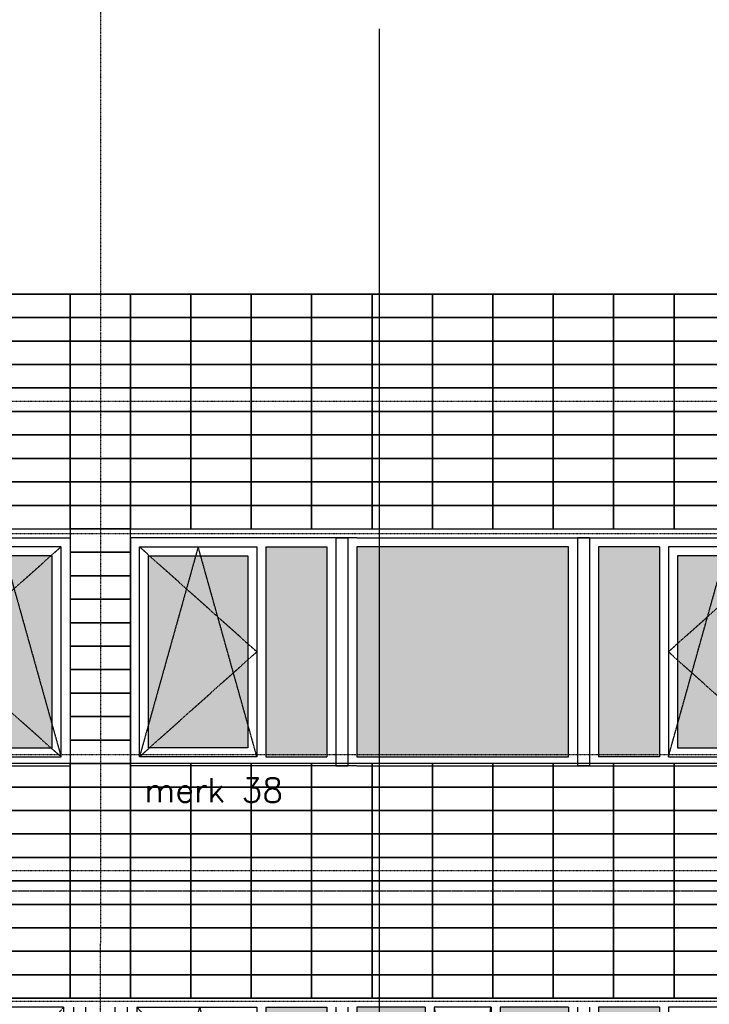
# Model space of a CAD drawing. Extents: x -541908 to 43837, y -41121 to 66863.
# Tile 7 of 41: x -501685 to -496547, y -26074 to -18733. Entities that reach past the tile are written whole.
import ezdxf

# ---------------------------------------------------------------- set-up
doc = ezdxf.new("R2010")
doc.units = 0
doc.header["$LTSCALE"] = 10
doc.header["$MEASUREMENT"] = 0
doc.header["$PDMODE"] = 3
doc.header["$PDSIZE"] = 0.1
for name, pattern in [('DASHDOT', [1, 0.5, -0.25, 0, -0.25]), ('DASHDOT2', [0.5, 0.25, -0.125, 0, -0.125]), ('HIDDEN', [0.375, 0.25, -0.125]), ('HIDDEN2', [0.1875, 0.125, -0.0625])]:
    doc.linetypes.add(name, pattern=pattern)
doc.layers.get('0').update_dxf_attribs({"linetype": 'CONTINUOUS'})
for name, color, linetype in [('A--01A1_ACEER', 1, 'CONTINUOUS'), ('A--DRSNLIJNEN', 5, 'CONTINUOUS'), ('A--L$7A-_STRAMIEN', 1, 'DASHDOT'), ('A--L$7AC3-_STRAMIEN', 3, 'DASHDOT'), ('A--L01G1_ACEER', 1, 'CONTINUOUS'), ('A--L01G8_RASTER-NR-2', 21, 'CONTINUOUS'), ('A--L07GC8_STRAMIEN', 8, 'DASHDOT2'), ('A--L21G3_BUITENWAND', 3, 'CONTINUOUS'), ('A--L31DC1_BUITENKOZIJN', 1, 'HIDDEN'), ('A--L31G1_BUITENKOZIJN', 1, 'CONTINUOUS'), ('A--L31G2_BUITENKOZIJN', 2, 'CONTINUOUS'), ('A--L31GC1_BUITENKOZIJN', 1, 'HIDDEN2'), ('A--T$7A8-_STRAMIEN', 8, 'DASHDOT'), ('TEKST_KOZIJNMERK', 2, 'CONTINUOUS'), ('X--LR---_CP', 7, 'CONTINUOUS')]:
    doc.layers.add(name, color=color, linetype=linetype)
doc.styles.add('HIEMSTRA', font='romans.shx')

# ---------------------------------------------------------------- blocks, each defined once
blk = doc.blocks.new('AANKOZ25A')
at = {"layer": 'A--L01G8_RASTER-NR-2'}
for points in [[(-2253.8, 1566), (-1800, 1566), (-1800, 0), (-2253.8, 0)], [(-1576, 1566), (-1576, 0), (0, 0), (0, 1566)], [(677.8, 1566), (224, 1566), (224, 0), (677.8, 0)], [(-2387.8, 1499), (-3129, 1499), (-3129, 67), (-2387.8, 67)], [(811.8, 67), (1553, 67), (1553, 1499), (811.8, 1499)]]:
    blk.add_hatch(color=256, dxfattribs=at).paths.add_polyline_path(points)
at = {"layer": 'A--L31G1_BUITENKOZIJN'}
for p, q in [((-1733, 1633), (-1733, -67)), ((-1733, 1633), (-1644.3, 1633)), ((-1643, 1633), (-1643, -67)), ((67, 1633), (67, -67)), ((157, 1633), (67, 1633)), ((157, 1633), (157, -67)), ((-2253.8, 1566), (-2253.8, 0)), ((-2253.8, 1566), (-1800, 1566)), ((-1800, 1566), (-1800, 0)), ((224, 1566), (224, 0)), ((677.8, 1566), (224, 1566)), ((677.8, 1566), (677.8, 0)), ((-2253.8, 0), (-1800, 0)), ((677.8, 0), (224, 0)), ((-1733, -67), (-1643, -67)), ((157, -67), (67, -67))]:
    blk.add_line(p, q, dxfattribs=at)
for points in [[(-2320.8, 0), (-3196, 0), (-3196, 1566), (-2320.8, 1566), (-2320.8, 0), (-3196, 0), (-3196, 1566)], [(-1576, 0), (0, 0), (0, 1566), (-1576, 1566), (-1576, 0), (0, 0), (0, 1566)], [(744.8, 0), (1620, 0), (1620, 1566), (744.8, 1566), (744.8, 0), (1620, 0), (1620, 1566)]]:
    blk.add_lwpolyline(points, dxfattribs=at)
for points in [[(-2387.8, 67), (-3129, 67), (-3129, 1499), (-2387.8, 1499)], [(811.8, 67), (1553, 67), (1553, 1499), (811.8, 1499)]]:
    blk.add_lwpolyline(points, close=True, dxfattribs=at)
blk.add_point((-1576, -67), dxfattribs=at)
at = {"layer": 'A--L31G2_BUITENKOZIJN'}
for p, q in [((-3263, 1633), (-3263, -67)), ((-1577.3, 1633), (-3263, 1633)), ((-1576, 1633), (0, 1633)), ((1.3, 1633), (1687, 1633)), ((1687, 1633), (1687, -67)), ((-1578.7, -67), (-3263, -67)), ((-1576, -67), (0, -67)), ((2.7, -67), (1687, -67))]:
    blk.add_line(p, q, dxfattribs=at)
at = {"layer": 'A--L31GC1_BUITENKOZIJN'}
for p, q in [((-3196, 1566), (-2320.8, 783)), ((-2758.4, 1566), (-3196, 0)), ((-2320.8, 0), (-2758.4, 1566)), ((1620, 1566), (744.8, 783)), ((744.8, 0), (1182.4, 1566)), ((1182.4, 1566), (1620, 0)), ((-2320.8, 783), (-3196, 0)), ((744.8, 783), (1620, 0))]:
    blk.add_line(p, q, dxfattribs=at)
blk = doc.blocks.new('AANKOZ24A')
at = {"layer": 'A--L01G8_RASTER-NR-2'}
h = blk.add_hatch(color=256, dxfattribs=at)
h.paths.add_polyline_path([(-3712.5, 5983.2), (-4166.3, 5983.2), (-4166.3, 4569.9), (-3712.5, 4569.9)])
h.paths.add_polyline_path([(-3488.5, 4569.9), (-2979.5, 4569.9), (-2979.5, 5983.2), (-3488.5, 5983.2)])
h.paths.add_polyline_path([(-2421.1, 4569.9), (-1912.5, 4569.9), (-1912.5, 5983.2), (-2421.1, 5983.2)])
h.paths.add_polyline_path([(-1688.5, 4569.9), (-1234.6, 4569.9), (-1234.6, 5983.2), (-1688.5, 5983.2)])
h.paths.add_polyline_path([(-1912.5, 976.4), (-1912.5, 2493), (-3488.5, 2493), (-3488.5, 976.4)])
h.paths.add_polyline_path([(-5059.5, 976.4), (-4609.5, 976.4), (-4609.5, 2493), (-5059.5, 2493)])
h.paths.add_polyline_path([(-787.5, 976.4), (-337.5, 976.4), (-337.5, 2493), (-787.5, 2493)])
h.paths.add_polyline_path([(-2854.5, 5927.2), (-2854.5, 4636.9), (-2544.1, 4636.9), (-2544.1, 5927.2)])
h.paths.add_polyline_path([(-5059.5, 5927.2), (-4289.3, 5927.2), (-4289.3, 4385.8), (-5059.6, 4385.8)])
h.paths.add_polyline_path([(-4486.5, 976.4), (-3768.5, 976.4), (-3768.5, 2434.2), (-4486.5, 2434.2)])
h.paths.add_polyline_path([(-337.5, 5927.2), (-1111.6, 5927.2), (-1111.6, 4385.8), (-337.6, 4385.8)])
h.paths.add_polyline_path([(-1632.5, 976.4), (-931.1, 976.4), (-931.1, 2437), (-1632.5, 2437)])
at = {"layer": 'A--L31DC1_BUITENKOZIJN'}
for p, q in [((-4659.7, 5983.2), (-5128.3, 4329.8)), ((-5126.5, 5983.2), (-4233.3, 4981.3)), ((-4659.7, 5983.2), (-4233.3, 4329.8)), ((-2912.5, 5983.2), (-2702, 4569.9)), ((-2702, 4569.9), (-2489.8, 5983.2)), ((-270.5, 5983.2), (-1167.6, 4981.3)), ((-740.9, 5983.2), (-1167.6, 4329.8)), ((-740.9, 5983.2), (-270.6, 4329.8)), ((-4233.3, 4981.3), (-5128.3, 4329.8)), ((-1167.6, 4981.3), (-270.6, 4329.8)), ((-3712.5, 2493), (-4542.5, 1753.8)), ((-4140.5, 2493), (-4420.8, 976.4)), ((-4140.5, 2493), (-3851.2, 976.4)), ((-1688.5, 2493), (-854.5, 1753.8)), ((-1307.2, 2493), (-1549.7, 976.4)), ((-1307.2, 2493), (-996.9, 976.4)), ((-4542.5, 1753.8), (-3712.5, 976.4)), ((-854.5, 1753.8), (-1688.5, 976.4))]:
    blk.add_line(p, q, dxfattribs=at)
at = {"layer": 'A--L31G1_BUITENKOZIJN'}
for p, q in [((-5290.3, 6050.2), (-110.3, 6050.2)), ((-5126.5, 5983.2), (-5126.5, 2606)), ((-5126.5, 5983.2), (-4233.3, 5983.2)), ((-4233.3, 5983.2), (-4233.3, 4318.8)), ((-4166.3, 5983.2), (-4166.3, 4558.9)), ((-4166.3, 5983.2), (-3712.5, 5983.2)), ((-3712.5, 5983.2), (-3712.5, 2606)), ((-3488.5, 5983.2), (-3488.5, 4558.9)), ((-2979.5, 5983.2), (-3488.5, 5983.2)), ((-2979.5, 5983.2), (-2979.5, 4558.9)), ((-2912.5, 5983.2), (-2912.5, 4558.9)), ((-2488.1, 5983.2), (-2912.5, 5983.2)), ((-2488.1, 5983.2), (-2488.1, 4558.9)), ((-1912.5, 5983.2), (-2421.1, 5983.2)), ((-2421.1, 5983.2), (-2421.1, 4558.9)), ((-1912.5, 5983.2), (-1912.5, 4558.9)), ((-1688.5, 5983.2), (-1688.5, 4558.9)), ((-1234.6, 5983.2), (-1688.5, 5983.2)), ((-1234.6, 5983.2), (-1234.6, 4558.9)), ((-270.5, 5983.2), (-1167.6, 5983.2)), ((-1167.6, 5983.2), (-1167.6, 4318.8)), ((-270.5, 5983.2), (-270.5, 2606)), ((-3712.5, 4569.9), (-4166.3, 4569.9)), ((-3712.5, 4558.9), (-4166.3, 4558.9)), ((-2979.5, 4569.9), (-3488.5, 4569.9)), ((-2733.8, 4558.9), (-3488.5, 4558.9)), ((-2733.8, 4569.9), (-2912.5, 4569.9)), ((-2488.1, 4569.9), (-2912.5, 4569.9)), ((-2488.1, 4558.9), (-2912.5, 4558.9)), ((-2488.1, 4569.9), (-2666.8, 4569.9)), ((-1912.5, 4558.9), (-2666.8, 4558.9)), ((-1912.5, 4569.9), (-2421.1, 4569.9)), ((-1688.5, 4569.9), (-1234.6, 4569.9)), ((-1688.5, 4558.9), (-1234.6, 4558.9)), ((-4166.3, 4502.9), (-4166.3, 2606)), ((-3712.5, 4502.9), (-4166.3, 4502.9)), ((-3488.5, 4502.9), (-3488.5, 2606)), ((-1912.5, 4502.9), (-3488.5, 4502.9)), ((-1912.5, 4502.9), (-1912.5, 2606)), ((-1688.5, 4502.9), (-1688.5, 2606)), ((-1688.5, 4502.9), (-1234.6, 4502.9)), ((-1234.6, 4502.9), (-1234.6, 2606)), ((-4233.3, 4329.8), (-5128.3, 4329.8)), ((-4233.3, 4318.8), (-5128.3, 4318.8)), ((-4233.3, 4262.8), (-5128.3, 4262.8)), ((-4233.3, 4262.8), (-4233.3, 2606)), ((-1167.6, 4329.8), (-270.6, 4329.8)), ((-1167.6, 4318.8), (-270.6, 4318.8)), ((-1167.6, 4262.8), (-1167.6, 2606)), ((-1167.6, 4262.8), (-270.6, 4262.8)), ((-5128.3, 2617), (-4233.3, 2617)), ((-5128.3, 2606), (-4233.3, 2606)), ((-4166.3, 2617), (-3712.5, 2617)), ((-4166.3, 2606), (-3712.5, 2606)), ((-1912.5, 2617), (-3488.5, 2617)), ((-1912.5, 2606), (-3488.5, 2606)), ((-1234.6, 2617), (-1688.5, 2617)), ((-1234.6, 2606), (-1688.5, 2606)), ((-270.5, 2617), (-1167.6, 2617)), ((-270.5, 2606), (-1167.6, 2606)), ((-3645.5, 2550), (-5200.3, 2550)), ((-5126.5, 2550), (-5126.5, 976.4)), ((-3645.5, 2550), (-3645.5, 976.4)), ((-1845.5, 2550), (-3555.5, 2550)), ((-3555.5, 2550), (-3555.5, 976.4)), ((-1845.5, 2550), (-1845.5, 976.4)), ((-200.3, 2550), (-1755.5, 2550)), ((-1755.5, 2550), (-1755.5, 976.4)), ((-270.5, 2550), (-270.5, 976.4)), ((-5059.5, 2493), (-5059.5, 976.4)), ((-5059.5, 2493), (-4609.5, 2493)), ((-4609.5, 2493), (-4609.5, 976.4)), ((-3712.5, 2493), (-4542.5, 2493)), ((-4542.5, 2493), (-4542.5, 976.4)), ((-4486.5, 2437), (-3768.5, 2437)), ((-4486.5, 976.4), (-4486.5, 2437)), ((-3768.5, 2437), (-3768.5, 976.4)), ((-3712.5, 2493), (-3712.5, 976.4)), ((-1912.5, 2493), (-3488.5, 2493)), ((-3488.5, 2493), (-3488.5, 976.4)), ((-1912.5, 2493), (-1912.5, 976.4)), ((-854.5, 2493), (-1688.5, 2493)), ((-1688.5, 2493), (-1688.5, 976.4)), ((-931.1, 2437), (-1632.5, 2437)), ((-1632.5, 2437), (-1632.5, 976.4)), ((-931.1, 976.4), (-931.1, 2437)), ((-854.5, 2493), (-854.5, 976.4)), ((-337.5, 2493), (-787.5, 2493)), ((-787.5, 2493), (-787.5, 976.4)), ((-337.5, 2493), (-337.5, 976.4))]:
    blk.add_line(p, q, dxfattribs=at)
for points in [[(-5059.5, 5927.2), (-4289.3, 5927.2), (-4289.3, 4385.8), (-5059.6, 4385.8)], [(-2854.5, 5927.2), (-2854.5, 4636.9), (-2544.1, 4636.9), (-2544.1, 5927.2)], [(-337.5, 5927.2), (-1111.6, 5927.2), (-1111.6, 4385.8), (-337.6, 4385.8)], [(-5059.5, 976.4), (-4609.5, 976.4), (-4609.5, 2493), (-5059.5, 2493)], [(-4486.5, 976.4), (-3768.5, 976.4), (-3768.5, 2434.2), (-4486.5, 2434.2)], [(-3488.5, 976.4), (-1912.5, 976.4), (-1912.5, 2493), (-3488.5, 2493)], [(-1632.5, 976.4), (-931.1, 976.4), (-931.1, 2437), (-1632.5, 2437)], [(-787.5, 976.4), (-337.5, 976.4), (-337.5, 2493), (-787.5, 2493)]]:
    blk.add_lwpolyline(points, close=True, dxfattribs=at)
at = {"layer": 'A--L31G2_BUITENKOZIJN'}
for p, q in [((-5290.3, 5983.2), (-5290.3, 2550)), ((-5200.3, 5983.2), (-5200.3, 2550)), ((-3645.5, 5983.2), (-3645.5, 2550)), ((-3555.5, 5983.2), (-3555.5, 2550)), ((-1845.5, 5983.2), (-1845.5, 2550)), ((-1755.5, 5983.2), (-1755.5, 2550)), ((-200.3, 5983.2), (-200.3, 2550)), ((-110.3, 5983.2), (-110.3, 2550)), ((-5200.3, 2550), (-5290.3, 2550)), ((-3555.5, 2550), (-3645.5, 2550)), ((-1755.5, 2550), (-1845.5, 2550)), ((-110.3, 2550), (-200.3, 2550))]:
    blk.add_line(p, q, dxfattribs=at)
at = {"layer": 'X--LR---_CP'}
blk.add_point((0, -26.4), dxfattribs=at)

msp = doc.modelspace()

# ---------------------------------------------------------------- linework, layer by layer
at = {"layer": 'A--DRSNLIJNEN'}
msp.add_line((-499003.5, -37606.5), (-499003.4, -18801.9), dxfattribs=at)
at = {"layer": 'A--L$7A-_STRAMIEN'}
msp.add_line((-501083.6, -14958.6), (-501085.1, -36974.6), dxfattribs=at)
at = {"layer": 'A--L$7AC3-_STRAMIEN'}
for p, q in [((-416614.4, -21579.1), (-525959.4, -21578.9)), ((-416614.4, -25079.1), (-525959.4, -25078.9))]:
    msp.add_line(p, q, dxfattribs=at)
at = {"layer": 'A--L01G1_ACEER'}
for points in [[(-501759.9, -20953.8), (-501309.9, -20953.8), (-501309.9, -20778.8), (-501759.9, -20778.8)], [(-501309.9, -20953.8), (-500859.9, -20953.8), (-500859.9, -20778.8), (-501309.9, -20778.8)], [(-500859.9, -20953.8), (-500409.9, -20953.8), (-500409.9, -20778.8), (-500859.9, -20778.8)], [(-500409.9, -20953.8), (-499959.9, -20953.8), (-499959.9, -20778.8), (-500409.9, -20778.8)], [(-499959.9, -20953.8), (-499509.9, -20953.8), (-499509.9, -20778.8), (-499959.9, -20778.8)], [(-499509.9, -20953.8), (-499059.9, -20953.8), (-499059.9, -20778.8), (-499509.9, -20778.8)], [(-499059.9, -20953.8), (-498609.9, -20953.8), (-498609.9, -20778.8), (-499059.9, -20778.8)], [(-498609.9, -20953.8), (-498159.9, -20953.8), (-498159.9, -20778.8), (-498609.9, -20778.8)], [(-498159.9, -20953.8), (-497709.9, -20953.8), (-497709.9, -20778.8), (-498159.9, -20778.8)], [(-497709.9, -20953.8), (-497259.9, -20953.8), (-497259.9, -20778.8), (-497709.9, -20778.8)], [(-497259.9, -20953.8), (-496809.9, -20953.8), (-496809.9, -20778.8), (-497259.9, -20778.8)], [(-496809.9, -20953.8), (-496359.9, -20953.8), (-496359.9, -20778.8), (-496809.9, -20778.8)], [(-501759.9, -21128.8), (-501309.9, -21128.8), (-501309.9, -20953.8), (-501759.9, -20953.8)], [(-501309.9, -21128.8), (-500859.9, -21128.8), (-500859.9, -20953.8), (-501309.9, -20953.8)], [(-500859.9, -21128.8), (-500409.9, -21128.8), (-500409.9, -20953.8), (-500859.9, -20953.8)], [(-500409.9, -21128.8), (-499959.9, -21128.8), (-499959.9, -20953.8), (-500409.9, -20953.8)], [(-499959.9, -21128.8), (-499509.9, -21128.8), (-499509.9, -20953.8), (-499959.9, -20953.8)], [(-499509.9, -21128.8), (-499059.9, -21128.8), (-499059.9, -20953.8), (-499509.9, -20953.8)], [(-499059.9, -21128.8), (-498609.9, -21128.8), (-498609.9, -20953.8), (-499059.9, -20953.8)], [(-498609.9, -21128.8), (-498159.9, -21128.8), (-498159.9, -20953.8), (-498609.9, -20953.8)], [(-498159.9, -21128.8), (-497709.9, -21128.8), (-497709.9, -20953.8), (-498159.9, -20953.8)], [(-497709.9, -21128.8), (-497259.9, -21128.8), (-497259.9, -20953.8), (-497709.9, -20953.8)], [(-497259.9, -21128.8), (-496809.9, -21128.8), (-496809.9, -20953.8), (-497259.9, -20953.8)], [(-496809.9, -21128.8), (-496359.9, -21128.8), (-496359.9, -20953.8), (-496809.9, -20953.8)], [(-501759.9, -21303.8), (-501309.9, -21303.8), (-501309.9, -21128.8), (-501759.9, -21128.8)], [(-501309.9, -21303.8), (-500859.9, -21303.8), (-500859.9, -21128.8), (-501309.9, -21128.8)], [(-500859.9, -21303.8), (-500409.9, -21303.8), (-500409.9, -21128.8), (-500859.9, -21128.8)], [(-500409.9, -21303.8), (-499959.9, -21303.8), (-499959.9, -21128.8), (-500409.9, -21128.8)], [(-499959.9, -21303.8), (-499509.9, -21303.8), (-499509.9, -21128.8), (-499959.9, -21128.8)], [(-499509.9, -21303.8), (-499059.9, -21303.8), (-499059.9, -21128.8), (-499509.9, -21128.8)], [(-499059.9, -21303.8), (-498609.9, -21303.8), (-498609.9, -21128.8), (-499059.9, -21128.8)], [(-498609.9, -21303.8), (-498159.9, -21303.8), (-498159.9, -21128.8), (-498609.9, -21128.8)], [(-498159.9, -21303.8), (-497709.9, -21303.8), (-497709.9, -21128.8), (-498159.9, -21128.8)], [(-497709.9, -21303.8), (-497259.9, -21303.8), (-497259.9, -21128.8), (-497709.9, -21128.8)], [(-497259.9, -21303.8), (-496809.9, -21303.8), (-496809.9, -21128.8), (-497259.9, -21128.8)], [(-496809.9, -21303.8), (-496359.9, -21303.8), (-496359.9, -21128.8), (-496809.9, -21128.8)], [(-501759.9, -21478.8), (-501309.9, -21478.8), (-501309.9, -21303.8), (-501759.9, -21303.8)], [(-501309.9, -21478.8), (-500859.9, -21478.8), (-500859.9, -21303.8), (-501309.9, -21303.8)], [(-500859.9, -21478.8), (-500409.9, -21478.8), (-500409.9, -21303.8), (-500859.9, -21303.8)], [(-500409.9, -21478.8), (-499959.9, -21478.8), (-499959.9, -21303.8), (-500409.9, -21303.8)], [(-499959.9, -21478.8), (-499509.9, -21478.8), (-499509.9, -21303.8), (-499959.9, -21303.8)], [(-499509.9, -21478.8), (-499059.9, -21478.8), (-499059.9, -21303.8), (-499509.9, -21303.8)], [(-499059.9, -21478.8), (-498609.9, -21478.8), (-498609.9, -21303.8), (-499059.9, -21303.8)], [(-498609.9, -21478.8), (-498159.9, -21478.8), (-498159.9, -21303.8), (-498609.9, -21303.8)], [(-498159.9, -21478.8), (-497709.9, -21478.8), (-497709.9, -21303.8), (-498159.9, -21303.8)], [(-497709.9, -21478.8), (-497259.9, -21478.8), (-497259.9, -21303.8), (-497709.9, -21303.8)], [(-497259.9, -21478.8), (-496809.9, -21478.8), (-496809.9, -21303.8), (-497259.9, -21303.8)], [(-496809.9, -21478.8), (-496359.9, -21478.8), (-496359.9, -21303.8), (-496809.9, -21303.8)], [(-501759.9, -21653.8), (-501309.9, -21653.8), (-501309.9, -21478.8), (-501759.9, -21478.8)], [(-501309.9, -21653.8), (-500859.9, -21653.8), (-500859.9, -21478.8), (-501309.9, -21478.8)], [(-500859.9, -21653.8), (-500409.9, -21653.8), (-500409.9, -21478.8), (-500859.9, -21478.8)], [(-500409.9, -21653.8), (-499959.9, -21653.8), (-499959.9, -21478.8), (-500409.9, -21478.8)], [(-499959.9, -21653.8), (-499509.9, -21653.8), (-499509.9, -21478.8), (-499959.9, -21478.8)], [(-499509.9, -21653.8), (-499059.9, -21653.8), (-499059.9, -21478.8), (-499509.9, -21478.8)], [(-499059.9, -21653.8), (-498609.9, -21653.8), (-498609.9, -21478.8), (-499059.9, -21478.8)], [(-498609.9, -21653.8), (-498159.9, -21653.8), (-498159.9, -21478.8), (-498609.9, -21478.8)], [(-498159.9, -21653.8), (-497709.9, -21653.8), (-497709.9, -21478.8), (-498159.9, -21478.8)], [(-497709.9, -21653.8), (-497259.9, -21653.8), (-497259.9, -21478.8), (-497709.9, -21478.8)], [(-497259.9, -21653.8), (-496809.9, -21653.8), (-496809.9, -21478.8), (-497259.9, -21478.8)], [(-496809.9, -21653.8), (-496359.9, -21653.8), (-496359.9, -21478.8), (-496809.9, -21478.8)], [(-501759.9, -21828.8), (-501309.9, -21828.8), (-501309.9, -21653.8), (-501759.9, -21653.8)], [(-501309.9, -21828.8), (-500859.9, -21828.8), (-500859.9, -21653.8), (-501309.9, -21653.8)], [(-500859.9, -21828.8), (-500409.9, -21828.8), (-500409.9, -21653.8), (-500859.9, -21653.8)], [(-500409.9, -21828.8), (-499959.9, -21828.8), (-499959.9, -21653.8), (-500409.9, -21653.8)], [(-499959.9, -21828.8), (-499509.9, -21828.8), (-499509.9, -21653.8), (-499959.9, -21653.8)], [(-499509.9, -21828.8), (-499059.9, -21828.8), (-499059.9, -21653.8), (-499509.9, -21653.8)], [(-499059.9, -21828.8), (-498609.9, -21828.8), (-498609.9, -21653.8), (-499059.9, -21653.8)], [(-498609.9, -21828.8), (-498159.9, -21828.8), (-498159.9, -21653.8), (-498609.9, -21653.8)], [(-498159.9, -21828.8), (-497709.9, -21828.8), (-497709.9, -21653.8), (-498159.9, -21653.8)], [(-497709.9, -21828.8), (-497259.9, -21828.8), (-497259.9, -21653.8), (-497709.9, -21653.8)], [(-497259.9, -21828.8), (-496809.9, -21828.8), (-496809.9, -21653.8), (-497259.9, -21653.8)], [(-496809.9, -21828.8), (-496359.9, -21828.8), (-496359.9, -21653.8), (-496809.9, -21653.8)], [(-501759.9, -22003.8), (-501309.9, -22003.8), (-501309.9, -21828.8), (-501759.9, -21828.8)], [(-501309.9, -22003.8), (-500859.9, -22003.8), (-500859.9, -21828.8), (-501309.9, -21828.8)], [(-500859.9, -22003.8), (-500409.9, -22003.8), (-500409.9, -21828.8), (-500859.9, -21828.8)], [(-500409.9, -22003.8), (-499959.9, -22003.8), (-499959.9, -21828.8), (-500409.9, -21828.8)], [(-499959.9, -22003.8), (-499509.9, -22003.8), (-499509.9, -21828.8), (-499959.9, -21828.8)], [(-499509.9, -22003.8), (-499059.9, -22003.8), (-499059.9, -21828.8), (-499509.9, -21828.8)], [(-499059.9, -22003.8), (-498609.9, -22003.8), (-498609.9, -21828.8), (-499059.9, -21828.8)], [(-498609.9, -22003.8), (-498159.9, -22003.8), (-498159.9, -21828.8), (-498609.9, -21828.8)], [(-498159.9, -22003.8), (-497709.9, -22003.8), (-497709.9, -21828.8), (-498159.9, -21828.8)], [(-497709.9, -22003.8), (-497259.9, -22003.8), (-497259.9, -21828.8), (-497709.9, -21828.8)], [(-497259.9, -22003.8), (-496809.9, -22003.8), (-496809.9, -21828.8), (-497259.9, -21828.8)], [(-496809.9, -22003.8), (-496359.9, -22003.8), (-496359.9, -21828.8), (-496809.9, -21828.8)], [(-501759.9, -22178.8), (-501309.9, -22178.8), (-501309.9, -22003.8), (-501759.9, -22003.8)], [(-501309.9, -22178.8), (-500859.9, -22178.8), (-500859.9, -22003.8), (-501309.9, -22003.8)], [(-500859.9, -22178.8), (-500409.9, -22178.8), (-500409.9, -22003.8), (-500859.9, -22003.8)], [(-500409.9, -22178.8), (-499959.9, -22178.8), (-499959.9, -22003.8), (-500409.9, -22003.8)], [(-499959.9, -22178.8), (-499509.9, -22178.8), (-499509.9, -22003.8), (-499959.9, -22003.8)], [(-499509.9, -22178.8), (-499059.9, -22178.8), (-499059.9, -22003.8), (-499509.9, -22003.8)], [(-499059.9, -22178.8), (-498609.9, -22178.8), (-498609.9, -22003.8), (-499059.9, -22003.8)], [(-498609.9, -22178.8), (-498159.9, -22178.8), (-498159.9, -22003.8), (-498609.9, -22003.8)], [(-498159.9, -22178.8), (-497709.9, -22178.8), (-497709.9, -22003.8), (-498159.9, -22003.8)], [(-497709.9, -22178.8), (-497259.9, -22178.8), (-497259.9, -22003.8), (-497709.9, -22003.8)], [(-497259.9, -22178.8), (-496809.9, -22178.8), (-496809.9, -22003.8), (-497259.9, -22003.8)], [(-496809.9, -22178.8), (-496359.9, -22178.8), (-496359.9, -22003.8), (-496809.9, -22003.8)], [(-501759.9, -22353.8), (-501309.9, -22353.8), (-501309.9, -22178.8), (-501759.9, -22178.8)], [(-501309.9, -22353.8), (-500859.9, -22353.8), (-500859.9, -22178.8), (-501309.9, -22178.8)], [(-500859.9, -22353.8), (-500409.9, -22353.8), (-500409.9, -22178.8), (-500859.9, -22178.8)], [(-500409.9, -22353.8), (-499959.9, -22353.8), (-499959.9, -22178.8), (-500409.9, -22178.8)], [(-499959.9, -22353.8), (-499509.9, -22353.8), (-499509.9, -22178.8), (-499959.9, -22178.8)], [(-499509.9, -22353.8), (-499059.9, -22353.8), (-499059.9, -22178.8), (-499509.9, -22178.8)], [(-499059.9, -22353.8), (-498609.9, -22353.8), (-498609.9, -22178.8), (-499059.9, -22178.8)], [(-498609.9, -22353.8), (-498159.9, -22353.8), (-498159.9, -22178.8), (-498609.9, -22178.8)], [(-498159.9, -22353.8), (-497709.9, -22353.8), (-497709.9, -22178.8), (-498159.9, -22178.8)], [(-497709.9, -22353.8), (-497259.9, -22353.8), (-497259.9, -22178.8), (-497709.9, -22178.8)], [(-497259.9, -22353.8), (-496809.9, -22353.8), (-496809.9, -22178.8), (-497259.9, -22178.8)], [(-496809.9, -22353.8), (-496359.9, -22353.8), (-496359.9, -22178.8), (-496809.9, -22178.8)], [(-501759.9, -22528.8), (-501309.9, -22528.8), (-501309.9, -22353.8), (-501759.9, -22353.8)], [(-501309.9, -22528.8), (-500859.9, -22528.8), (-500859.9, -22353.8), (-501309.9, -22353.8)], [(-500859.9, -22528.8), (-500409.9, -22528.8), (-500409.9, -22353.8), (-500859.9, -22353.8)], [(-500409.9, -22528.8), (-499959.9, -22528.8), (-499959.9, -22353.8), (-500409.9, -22353.8)], [(-499959.9, -22528.8), (-499509.9, -22528.8), (-499509.9, -22353.8), (-499959.9, -22353.8)], [(-499509.9, -22528.8), (-499059.9, -22528.8), (-499059.9, -22353.8), (-499509.9, -22353.8)], [(-499059.9, -22528.8), (-498609.9, -22528.8), (-498609.9, -22353.8), (-499059.9, -22353.8)], [(-498609.9, -22528.8), (-498159.9, -22528.8), (-498159.9, -22353.8), (-498609.9, -22353.8)], [(-498159.9, -22528.8), (-497709.9, -22528.8), (-497709.9, -22353.8), (-498159.9, -22353.8)], [(-497709.9, -22528.8), (-497259.9, -22528.8), (-497259.9, -22353.8), (-497709.9, -22353.8)], [(-497259.9, -22528.8), (-496809.9, -22528.8), (-496809.9, -22353.8), (-497259.9, -22353.8)], [(-496809.9, -22528.8), (-496359.9, -22528.8), (-496359.9, -22353.8), (-496809.9, -22353.8)], [(-501309.9, -22703.8), (-500859.9, -22703.8), (-500859.9, -22528.8), (-501309.9, -22528.8)], [(-501309.9, -22878.8), (-500859.9, -22878.8), (-500859.9, -22703.8), (-501309.9, -22703.8)], [(-501309.9, -23053.8), (-500859.9, -23053.8), (-500859.9, -22878.8), (-501309.9, -22878.8)], [(-501309.9, -23228.8), (-500859.9, -23228.8), (-500859.9, -23053.8), (-501309.9, -23053.8)], [(-501309.9, -23403.8), (-500859.9, -23403.8), (-500859.9, -23228.8), (-501309.9, -23228.8)], [(-501309.9, -23578.8), (-500859.9, -23578.8), (-500859.9, -23403.8), (-501309.9, -23403.8)], [(-501309.9, -23753.8), (-500859.9, -23753.8), (-500859.9, -23578.8), (-501309.9, -23578.8)], [(-501309.9, -23928.8), (-500859.9, -23928.8), (-500859.9, -23753.8), (-501309.9, -23753.8)], [(-501309.9, -24103.8), (-500859.9, -24103.8), (-500859.9, -23928.8), (-501309.9, -23928.8)], [(-501309.9, -24278.8), (-500859.9, -24278.8), (-500859.9, -24103.8), (-501309.9, -24103.8)], [(-501759.9, -24453.8), (-501309.9, -24453.8), (-501309.9, -24278.8), (-501759.9, -24278.8)], [(-501309.9, -24453.8), (-500859.9, -24453.8), (-500859.9, -24278.8), (-501309.9, -24278.8)], [(-500859.9, -24453.8), (-500409.9, -24453.8), (-500409.9, -24278.8), (-500859.9, -24278.8)], [(-500409.9, -24453.8), (-499959.9, -24453.8), (-499959.9, -24278.8), (-500409.9, -24278.8)], [(-499959.9, -24453.8), (-499509.9, -24453.8), (-499509.9, -24278.8), (-499959.9, -24278.8)], [(-499509.9, -24453.8), (-499059.9, -24453.8), (-499059.9, -24278.8), (-499509.9, -24278.8)], [(-499059.9, -24453.8), (-498609.9, -24453.8), (-498609.9, -24278.8), (-499059.9, -24278.8)], [(-498609.9, -24453.8), (-498159.9, -24453.8), (-498159.9, -24278.8), (-498609.9, -24278.8)], [(-498159.9, -24453.8), (-497709.9, -24453.8), (-497709.9, -24278.8), (-498159.9, -24278.8)], [(-497709.9, -24453.8), (-497259.9, -24453.8), (-497259.9, -24278.8), (-497709.9, -24278.8)], [(-497259.9, -24453.8), (-496809.9, -24453.8), (-496809.9, -24278.8), (-497259.9, -24278.8)], [(-496809.9, -24453.8), (-496359.9, -24453.8), (-496359.9, -24278.8), (-496809.9, -24278.8)], [(-501759.9, -24628.8), (-501309.9, -24628.8), (-501309.9, -24453.8), (-501759.9, -24453.8)], [(-501309.9, -24628.8), (-500859.9, -24628.8), (-500859.9, -24453.8), (-501309.9, -24453.8)], [(-500859.9, -24628.8), (-500409.9, -24628.8), (-500409.9, -24453.8), (-500859.9, -24453.8)], [(-500409.9, -24628.8), (-499959.9, -24628.8), (-499959.9, -24453.8), (-500409.9, -24453.8)], [(-499959.9, -24628.8), (-499509.9, -24628.8), (-499509.9, -24453.8), (-499959.9, -24453.8)], [(-499509.9, -24628.8), (-499059.9, -24628.8), (-499059.9, -24453.8), (-499509.9, -24453.8)], [(-499059.9, -24628.8), (-498609.9, -24628.8), (-498609.9, -24453.8), (-499059.9, -24453.8)], [(-498609.9, -24628.8), (-498159.9, -24628.8), (-498159.9, -24453.8), (-498609.9, -24453.8)], [(-498159.9, -24628.8), (-497709.9, -24628.8), (-497709.9, -24453.8), (-498159.9, -24453.8)], [(-497709.9, -24628.8), (-497259.9, -24628.8), (-497259.9, -24453.8), (-497709.9, -24453.8)], [(-497259.9, -24628.8), (-496809.9, -24628.8), (-496809.9, -24453.8), (-497259.9, -24453.8)], [(-496809.9, -24628.8), (-496359.9, -24628.8), (-496359.9, -24453.8), (-496809.9, -24453.8)], [(-501759.9, -24803.8), (-501309.9, -24803.8), (-501309.9, -24628.8), (-501759.9, -24628.8)], [(-501309.9, -24803.8), (-500859.9, -24803.8), (-500859.9, -24628.8), (-501309.9, -24628.8)], [(-500859.9, -24803.8), (-500409.9, -24803.8), (-500409.9, -24628.8), (-500859.9, -24628.8)], [(-500409.9, -24803.8), (-499959.9, -24803.8), (-499959.9, -24628.8), (-500409.9, -24628.8)], [(-499959.9, -24803.8), (-499509.9, -24803.8), (-499509.9, -24628.8), (-499959.9, -24628.8)], [(-499509.9, -24803.8), (-499059.9, -24803.8), (-499059.9, -24628.8), (-499509.9, -24628.8)], [(-499059.9, -24803.8), (-498609.9, -24803.8), (-498609.9, -24628.8), (-499059.9, -24628.8)], [(-498609.9, -24803.8), (-498159.9, -24803.8), (-498159.9, -24628.8), (-498609.9, -24628.8)], [(-498159.9, -24803.8), (-497709.9, -24803.8), (-497709.9, -24628.8), (-498159.9, -24628.8)], [(-497709.9, -24803.8), (-497259.9, -24803.8), (-497259.9, -24628.8), (-497709.9, -24628.8)], [(-497259.9, -24803.8), (-496809.9, -24803.8), (-496809.9, -24628.8), (-497259.9, -24628.8)], [(-496809.9, -24803.8), (-496359.9, -24803.8), (-496359.9, -24628.8), (-496809.9, -24628.8)], [(-501759.9, -24978.8), (-501309.9, -24978.8), (-501309.9, -24803.8), (-501759.9, -24803.8)], [(-501309.9, -24978.8), (-500859.9, -24978.8), (-500859.9, -24803.8), (-501309.9, -24803.8)], [(-500859.9, -24978.8), (-500409.9, -24978.8), (-500409.9, -24803.8), (-500859.9, -24803.8)], [(-500409.9, -24978.8), (-499959.9, -24978.8), (-499959.9, -24803.8), (-500409.9, -24803.8)], [(-499959.9, -24978.8), (-499509.9, -24978.8), (-499509.9, -24803.8), (-499959.9, -24803.8)], [(-499509.9, -24978.8), (-499059.9, -24978.8), (-499059.9, -24803.8), (-499509.9, -24803.8)], [(-499059.9, -24978.8), (-498609.9, -24978.8), (-498609.9, -24803.8), (-499059.9, -24803.8)], [(-498609.9, -24978.8), (-498159.9, -24978.8), (-498159.9, -24803.8), (-498609.9, -24803.8)], [(-498159.9, -24978.8), (-497709.9, -24978.8), (-497709.9, -24803.8), (-498159.9, -24803.8)], [(-497709.9, -24978.8), (-497259.9, -24978.8), (-497259.9, -24803.8), (-497709.9, -24803.8)], [(-497259.9, -24978.8), (-496809.9, -24978.8), (-496809.9, -24803.8), (-497259.9, -24803.8)], [(-496809.9, -24978.8), (-496359.9, -24978.8), (-496359.9, -24803.8), (-496809.9, -24803.8)], [(-501759.9, -25153.8), (-501309.9, -25153.8), (-501309.9, -24978.8), (-501759.9, -24978.8)], [(-501309.9, -25153.8), (-500859.9, -25153.8), (-500859.9, -24978.8), (-501309.9, -24978.8)], [(-500859.9, -25153.8), (-500409.9, -25153.8), (-500409.9, -24978.8), (-500859.9, -24978.8)], [(-500409.9, -25153.8), (-499959.9, -25153.8), (-499959.9, -24978.8), (-500409.9, -24978.8)], [(-499959.9, -25153.8), (-499509.9, -25153.8), (-499509.9, -24978.8), (-499959.9, -24978.8)], [(-499509.9, -25153.8), (-499059.9, -25153.8), (-499059.9, -24978.8), (-499509.9, -24978.8)], [(-499059.9, -25153.8), (-498609.9, -25153.8), (-498609.9, -24978.8), (-499059.9, -24978.8)], [(-498609.9, -25153.8), (-498159.9, -25153.8), (-498159.9, -24978.8), (-498609.9, -24978.8)], [(-498159.9, -25153.8), (-497709.9, -25153.8), (-497709.9, -24978.8), (-498159.9, -24978.8)], [(-497709.9, -25153.8), (-497259.9, -25153.8), (-497259.9, -24978.8), (-497709.9, -24978.8)], [(-497259.9, -25153.8), (-496809.9, -25153.8), (-496809.9, -24978.8), (-497259.9, -24978.8)], [(-496809.9, -25153.8), (-496359.9, -25153.8), (-496359.9, -24978.8), (-496809.9, -24978.8)], [(-501759.9, -25328.8), (-501309.9, -25328.8), (-501309.9, -25153.8), (-501759.9, -25153.8)], [(-501309.9, -25328.8), (-500859.9, -25328.8), (-500859.9, -25153.8), (-501309.9, -25153.8)], [(-500859.9, -25328.8), (-500409.9, -25328.8), (-500409.9, -25153.8), (-500859.9, -25153.8)], [(-500409.9, -25328.8), (-499959.9, -25328.8), (-499959.9, -25153.8), (-500409.9, -25153.8)], [(-499959.9, -25328.8), (-499509.9, -25328.8), (-499509.9, -25153.8), (-499959.9, -25153.8)], [(-499509.9, -25328.8), (-499059.9, -25328.8), (-499059.9, -25153.8), (-499509.9, -25153.8)], [(-499059.9, -25328.8), (-498609.9, -25328.8), (-498609.9, -25153.8), (-499059.9, -25153.8)], [(-498609.9, -25328.8), (-498159.9, -25328.8), (-498159.9, -25153.8), (-498609.9, -25153.8)], [(-498159.9, -25328.8), (-497709.9, -25328.8), (-497709.9, -25153.8), (-498159.9, -25153.8)], [(-497709.9, -25328.8), (-497259.9, -25328.8), (-497259.9, -25153.8), (-497709.9, -25153.8)], [(-497259.9, -25328.8), (-496809.9, -25328.8), (-496809.9, -25153.8), (-497259.9, -25153.8)], [(-496809.9, -25328.8), (-496359.9, -25328.8), (-496359.9, -25153.8), (-496809.9, -25153.8)], [(-501759.9, -25503.8), (-501309.9, -25503.8), (-501309.9, -25328.8), (-501759.9, -25328.8)], [(-501309.9, -25503.8), (-500859.9, -25503.8), (-500859.9, -25328.8), (-501309.9, -25328.8)], [(-500859.9, -25503.8), (-500409.9, -25503.8), (-500409.9, -25328.8), (-500859.9, -25328.8)], [(-500409.9, -25503.8), (-499959.9, -25503.8), (-499959.9, -25328.8), (-500409.9, -25328.8)], [(-499959.9, -25503.8), (-499509.9, -25503.8), (-499509.9, -25328.8), (-499959.9, -25328.8)], [(-499509.9, -25503.8), (-499059.9, -25503.8), (-499059.9, -25328.8), (-499509.9, -25328.8)], [(-499059.9, -25503.8), (-498609.9, -25503.8), (-498609.9, -25328.8), (-499059.9, -25328.8)], [(-498609.9, -25503.8), (-498159.9, -25503.8), (-498159.9, -25328.8), (-498609.9, -25328.8)], [(-498159.9, -25503.8), (-497709.9, -25503.8), (-497709.9, -25328.8), (-498159.9, -25328.8)], [(-497709.9, -25503.8), (-497259.9, -25503.8), (-497259.9, -25328.8), (-497709.9, -25328.8)], [(-497259.9, -25503.8), (-496809.9, -25503.8), (-496809.9, -25328.8), (-497259.9, -25328.8)], [(-496809.9, -25503.8), (-496359.9, -25503.8), (-496359.9, -25328.8), (-496809.9, -25328.8)], [(-501759.9, -25678.8), (-501309.9, -25678.8), (-501309.9, -25503.8), (-501759.9, -25503.8)], [(-501309.9, -25678.8), (-500859.9, -25678.8), (-500859.9, -25503.8), (-501309.9, -25503.8)], [(-500859.9, -25678.8), (-500409.9, -25678.8), (-500409.9, -25503.8), (-500859.9, -25503.8)], [(-500409.9, -25678.8), (-499959.9, -25678.8), (-499959.9, -25503.8), (-500409.9, -25503.8)], [(-499959.9, -25678.8), (-499509.9, -25678.8), (-499509.9, -25503.8), (-499959.9, -25503.8)], [(-499509.9, -25678.8), (-499059.9, -25678.8), (-499059.9, -25503.8), (-499509.9, -25503.8)], [(-499059.9, -25678.8), (-498609.9, -25678.8), (-498609.9, -25503.8), (-499059.9, -25503.8)], [(-498609.9, -25678.8), (-498159.9, -25678.8), (-498159.9, -25503.8), (-498609.9, -25503.8)], [(-498159.9, -25678.8), (-497709.9, -25678.8), (-497709.9, -25503.8), (-498159.9, -25503.8)], [(-497709.9, -25678.8), (-497259.9, -25678.8), (-497259.9, -25503.8), (-497709.9, -25503.8)], [(-497259.9, -25678.8), (-496809.9, -25678.8), (-496809.9, -25503.8), (-497259.9, -25503.8)], [(-496809.9, -25678.8), (-496359.9, -25678.8), (-496359.9, -25503.8), (-496809.9, -25503.8)], [(-501759.9, -25853.8), (-501309.9, -25853.8), (-501309.9, -25678.8), (-501759.9, -25678.8)], [(-501309.9, -25853.8), (-500859.9, -25853.8), (-500859.9, -25678.8), (-501309.9, -25678.8)], [(-500859.9, -25853.8), (-500409.9, -25853.8), (-500409.9, -25678.8), (-500859.9, -25678.8)], [(-500409.9, -25853.8), (-499959.9, -25853.8), (-499959.9, -25678.8), (-500409.9, -25678.8)], [(-499959.9, -25853.8), (-499509.9, -25853.8), (-499509.9, -25678.8), (-499959.9, -25678.8)], [(-499509.9, -25853.8), (-499059.9, -25853.8), (-499059.9, -25678.8), (-499509.9, -25678.8)], [(-499059.9, -25853.8), (-498609.9, -25853.8), (-498609.9, -25678.8), (-499059.9, -25678.8)], [(-498609.9, -25853.8), (-498159.9, -25853.8), (-498159.9, -25678.8), (-498609.9, -25678.8)], [(-498159.9, -25853.8), (-497709.9, -25853.8), (-497709.9, -25678.8), (-498159.9, -25678.8)], [(-497709.9, -25853.8), (-497259.9, -25853.8), (-497259.9, -25678.8), (-497709.9, -25678.8)], [(-497259.9, -25853.8), (-496809.9, -25853.8), (-496809.9, -25678.8), (-497259.9, -25678.8)], [(-496809.9, -25853.8), (-496359.9, -25853.8), (-496359.9, -25678.8), (-496809.9, -25678.8)], [(-501759.9, -26028.8), (-501309.9, -26028.8), (-501309.9, -25853.8), (-501759.9, -25853.8)], [(-501309.9, -26028.8), (-500859.9, -26028.8), (-500859.9, -25853.8), (-501309.9, -25853.8)], [(-500859.9, -26028.8), (-500409.9, -26028.8), (-500409.9, -25853.8), (-500859.9, -25853.8)], [(-500409.9, -26028.8), (-499959.9, -26028.8), (-499959.9, -25853.8), (-500409.9, -25853.8)], [(-499959.9, -26028.8), (-499509.9, -26028.8), (-499509.9, -25853.8), (-499959.9, -25853.8)], [(-499509.9, -26028.8), (-499059.9, -26028.8), (-499059.9, -25853.8), (-499509.9, -25853.8)], [(-499059.9, -26028.8), (-498609.9, -26028.8), (-498609.9, -25853.8), (-499059.9, -25853.8)], [(-498609.9, -26028.8), (-498159.9, -26028.8), (-498159.9, -25853.8), (-498609.9, -25853.8)], [(-498159.9, -26028.8), (-497709.9, -26028.8), (-497709.9, -25853.8), (-498159.9, -25853.8)], [(-497709.9, -26028.8), (-497259.9, -26028.8), (-497259.9, -25853.8), (-497709.9, -25853.8)], [(-497259.9, -26028.8), (-496809.9, -26028.8), (-496809.9, -25853.8), (-497259.9, -25853.8)], [(-496809.9, -26028.8), (-496359.9, -26028.8), (-496359.9, -25853.8), (-496809.9, -25853.8)]]:
    msp.add_lwpolyline(points, close=True, dxfattribs=at)
at = {"layer": 'A--L07GC8_STRAMIEN'}
msp.add_line((-511647.6, -25229), (-433397, -25229.1), dxfattribs=at)
at = {"layer": 'A--L21G3_BUITENWAND'}
msp.add_lwpolyline([(-520221.2, -26028.6), (-520220.5, -20778.6), (-484209.9, -20778.8), (-484209.9, -26028.8)], close=True, dxfattribs=at)
at = {"layer": 'A--T$7A8-_STRAMIEN', "color": 8}
for p, q in [((-416614.4, -22567.1), (-525959.4, -22566.9)), ((-416614.4, -24214.1), (-525959.4, -24213.9)), ((-416614.4, -26052.1), (-525959.4, -26051.9))]:
    msp.add_line(p, q, dxfattribs=at)

# ---------------------------------------------------------------- block references
at = {"rotation": 359.9998907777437}
for p in [(-502996.9, -24228.8), (-497596.9, -24228.8)]:
    msp.add_blockref('AANKOZ25A', p, dxfattribs=at)
at = {"layer": 'A--01A1_ACEER', "xscale": -1, "rotation": 359.9998907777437}
msp.add_blockref('AANKOZ24A', (-506484.1, -32078.3), dxfattribs=at)
at = {"layer": 'A--01A1_ACEER', "rotation": 359.9998907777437}
msp.add_blockref('AANKOZ24A', (-495684.8, -32078.3), dxfattribs=at)

# ---------------------------------------------------------------- texts
at = {"layer": 'TEKST_KOZIJNMERK', "style": 'HIEMSTRA'}
msp.add_text('merk 38', height=180, rotation=359.99989, dxfattribs=at).set_placement((-500757.4, -24567.9))

doc.saveas('drawing.dxf')
